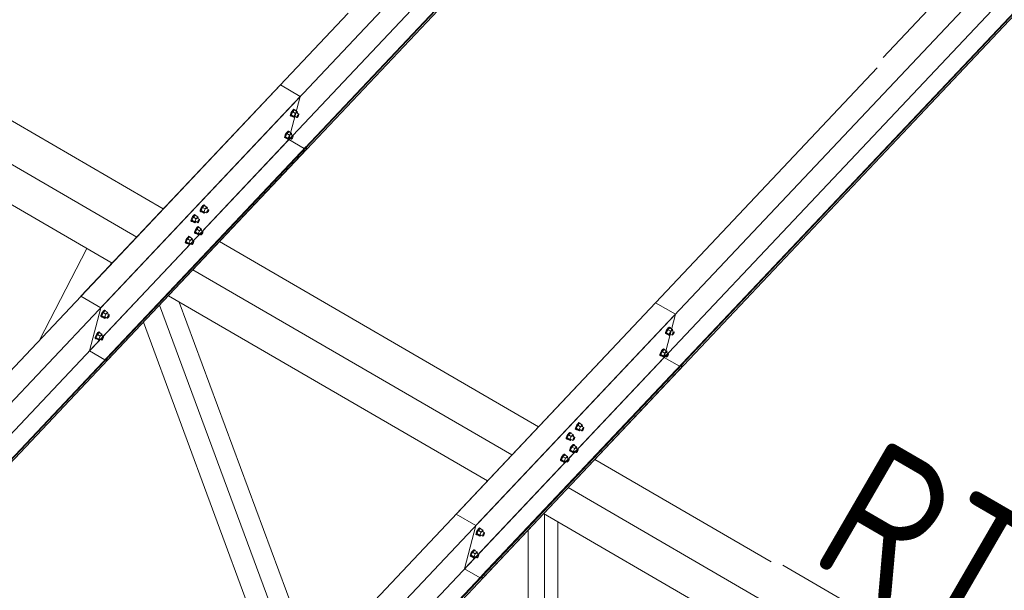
# Model space of a CAD drawing. Header units: millimetres. Extents: x -681 to 506, y -45 to 794.
# Tile 214 of 256: x -113 to -79, y 681 to 701. Entities that reach past the tile are written whole.
import ezdxf

# ---------------------------------------------------------------- set-up
doc = ezdxf.new("R2010")
doc.units = ezdxf.units.MM
doc.header["$LTSCALE"] = 0.6
doc.linetypes.add('XKITLINE00', pattern=[0])
for name, color, linetype, lineweight in [('Bolt', 7, 'Continuous', 0), ('Part', 2, 'Continuous', 0), ('PartMark', 3, 'Continuous', 0)]:
    doc.layers.add(name, color=color, linetype=linetype, lineweight=lineweight)
doc.styles.add('ISOCPEUR', font='ISOCPEUR.TTF')

msp = doc.modelspace()

# ---------------------------------------------------------------- linework, layer by layer
at = {"layer": 'Bolt', "color": 3, "linetype": 'XKITLINE00', "lineweight": 0}
for p, q in [((-103.466, 697.41), (-103.5, 697.35)), ((-103.441, 697.393), (-103.491, 697.288)), ((-103.476, 697.337), (-103.442, 697.397)), ((-103.428, 697.459), (-103.466, 697.41)), ((-103.442, 697.397), (-103.405, 697.446)), ((-103.378, 697.46), (-103.441, 697.393)), ((-103.348, 697.339), (-103.441, 697.393)), ((-103.396, 697.484), (-103.428, 697.459)), ((-103.405, 697.446), (-103.373, 697.47)), ((-103.38, 697.477), (-103.396, 697.484)), ((-103.38, 697.477), (-103.356, 697.464)), ((-103.378, 697.46), (-103.285, 697.406)), ((-103.373, 697.47), (-103.356, 697.464)), ((-103.356, 697.464), (-103.358, 697.449)), ((-103.285, 697.406), (-103.348, 697.339)), ((-103.272, 697.368), (-103.285, 697.406)), ((-103.523, 697.26), (-103.521, 697.295)), ((-103.523, 697.26), (-103.5, 697.246)), ((-103.5, 697.35), (-103.521, 697.295)), ((-103.5, 697.246), (-103.497, 697.282)), ((-103.483, 697.24), (-103.5, 697.246)), ((-103.497, 697.282), (-103.476, 697.337)), ((-103.399, 697.234), (-103.491, 697.288)), ((-103.491, 697.288), (-103.479, 697.25)), ((-103.474, 697.247), (-103.483, 697.24)), ((-103.479, 697.25), (-103.386, 697.196)), ((-103.399, 697.234), (-103.348, 697.339)), ((-103.399, 697.234), (-103.386, 697.196)), ((-103.386, 697.196), (-103.35, 697.234)), ((-103.371, 697.247), (-103.297, 697.204)), ((-103.299, 697.356), (-103.225, 697.312)), ((-103.297, 697.204), (-103.296, 697.221)), ((-103.289, 697.2), (-103.297, 697.204)), ((-103.296, 697.221), (-103.285, 697.249)), ((-103.273, 697.213), (-103.289, 697.2)), ((-103.285, 697.249), (-103.268, 697.279)), ((-103.283, 697.346), (-103.272, 697.368)), ((-103.254, 697.237), (-103.273, 697.213)), ((-103.268, 697.279), (-103.249, 697.303)), ((-103.237, 697.267), (-103.254, 697.237)), ((-103.249, 697.303), (-103.233, 697.316)), ((-103.226, 697.295), (-103.237, 697.267)), ((-103.233, 697.316), (-103.225, 697.312)), ((-103.225, 697.312), (-103.226, 697.295)), ((-103.625, 696.704), (-103.663, 696.655)), ((-103.575, 696.705), (-103.639, 696.638)), ((-103.594, 696.728), (-103.625, 696.704)), ((-103.602, 696.69), (-103.571, 696.715)), ((-103.577, 696.722), (-103.594, 696.728)), ((-103.577, 696.722), (-103.554, 696.708)), ((-103.575, 696.705), (-103.482, 696.651)), ((-103.571, 696.715), (-103.554, 696.708)), ((-103.554, 696.708), (-103.555, 696.693)), ((-103.721, 696.504), (-103.718, 696.54)), ((-103.721, 696.504), (-103.697, 696.491)), ((-103.697, 696.595), (-103.718, 696.54)), ((-103.663, 696.655), (-103.697, 696.595)), ((-103.697, 696.491), (-103.695, 696.526)), ((-103.681, 696.484), (-103.697, 696.491)), ((-103.695, 696.526), (-103.674, 696.581)), ((-103.639, 696.638), (-103.689, 696.533)), ((-103.596, 696.479), (-103.689, 696.533)), ((-103.689, 696.533), (-103.676, 696.494)), ((-103.672, 696.492), (-103.681, 696.484)), ((-103.676, 696.494), (-103.583, 696.44)), ((-103.674, 696.581), (-103.64, 696.641)), ((-103.64, 696.641), (-103.602, 696.69)), ((-103.546, 696.584), (-103.639, 696.638)), ((-103.596, 696.479), (-103.546, 696.584)), ((-103.596, 696.479), (-103.583, 696.44)), ((-103.583, 696.44), (-103.547, 696.479)), ((-103.569, 696.491), (-103.494, 696.448)), ((-103.482, 696.651), (-103.546, 696.584)), ((-103.497, 696.6), (-103.423, 696.557)), ((-103.494, 696.448), (-103.493, 696.466)), ((-103.486, 696.445), (-103.494, 696.448)), ((-103.493, 696.466), (-103.482, 696.493)), ((-103.47, 696.457), (-103.486, 696.445)), ((-103.47, 696.613), (-103.482, 696.651)), ((-103.482, 696.493), (-103.465, 696.523)), ((-103.48, 696.59), (-103.47, 696.613)), ((-103.451, 696.482), (-103.47, 696.457)), ((-103.465, 696.523), (-103.447, 696.548)), ((-103.434, 696.512), (-103.451, 696.482)), ((-103.447, 696.548), (-103.431, 696.56)), ((-103.424, 696.539), (-103.434, 696.512)), ((-103.431, 696.56), (-103.423, 696.557)), ((-103.423, 696.557), (-103.424, 696.539)), ((-106.65, 693.947), (-106.648, 693.983)), ((-106.627, 694.038), (-106.648, 693.983)), ((-106.593, 694.098), (-106.627, 694.038)), ((-106.624, 693.969), (-106.603, 694.025)), ((-106.568, 694.081), (-106.619, 693.976)), ((-106.526, 693.922), (-106.619, 693.976)), ((-106.619, 693.976), (-106.606, 693.937)), ((-106.603, 694.025), (-106.569, 694.085)), ((-106.555, 694.147), (-106.593, 694.098)), ((-106.569, 694.085), (-106.532, 694.133)), ((-106.505, 694.148), (-106.568, 694.081)), ((-106.475, 694.027), (-106.568, 694.081)), ((-106.523, 694.171), (-106.555, 694.147)), ((-106.532, 694.133), (-106.5, 694.158)), ((-106.526, 693.922), (-106.475, 694.027)), ((-106.507, 694.165), (-106.523, 694.171)), ((-106.507, 694.165), (-106.484, 694.151)), ((-106.505, 694.148), (-106.412, 694.094)), ((-106.5, 694.158), (-106.484, 694.151)), ((-106.484, 694.151), (-106.485, 694.136)), ((-106.412, 694.094), (-106.475, 694.027)), ((-106.426, 694.043), (-106.352, 694)), ((-106.399, 694.056), (-106.412, 694.094)), ((-106.41, 694.033), (-106.399, 694.056)), ((-106.395, 693.967), (-106.376, 693.991)), ((-106.376, 693.991), (-106.36, 694.003)), ((-106.353, 693.982), (-106.364, 693.955)), ((-106.36, 694.003), (-106.352, 694)), ((-106.352, 694), (-106.353, 693.982)), ((-106.967, 693.612), (-106.965, 693.647)), ((-106.944, 693.702), (-106.965, 693.647)), ((-106.91, 693.762), (-106.944, 693.702)), ((-106.944, 693.598), (-106.941, 693.634)), ((-106.941, 693.634), (-106.92, 693.689)), ((-106.885, 693.745), (-106.936, 693.64)), ((-106.843, 693.586), (-106.936, 693.64)), ((-106.936, 693.64), (-106.923, 693.602)), ((-106.92, 693.689), (-106.886, 693.749)), ((-106.872, 693.811), (-106.91, 693.762)), ((-106.886, 693.749), (-106.849, 693.798)), ((-106.822, 693.812), (-106.885, 693.745)), ((-106.792, 693.691), (-106.885, 693.745)), ((-106.84, 693.835), (-106.872, 693.811)), ((-106.849, 693.798), (-106.817, 693.822)), ((-106.843, 693.586), (-106.792, 693.691)), ((-106.824, 693.829), (-106.84, 693.835)), ((-106.824, 693.829), (-106.801, 693.816)), ((-106.822, 693.812), (-106.729, 693.758)), ((-106.817, 693.822), (-106.801, 693.816)), ((-106.801, 693.816), (-106.802, 693.8)), ((-106.729, 693.758), (-106.792, 693.691)), ((-106.744, 693.707), (-106.669, 693.664)), ((-106.716, 693.72), (-106.729, 693.758)), ((-106.729, 693.601), (-106.712, 693.631)), ((-106.727, 693.698), (-106.716, 693.72)), ((-106.712, 693.631), (-106.693, 693.655)), ((-106.693, 693.655), (-106.677, 693.667)), ((-106.67, 693.646), (-106.681, 693.619)), ((-106.677, 693.667), (-106.669, 693.664)), ((-106.669, 693.664), (-106.67, 693.646)), ((-106.65, 693.947), (-106.627, 693.934)), ((-106.627, 693.934), (-106.624, 693.969)), ((-106.61, 693.928), (-106.627, 693.934)), ((-106.601, 693.935), (-106.61, 693.928)), ((-106.606, 693.937), (-106.513, 693.883)), ((-106.526, 693.922), (-106.513, 693.883)), ((-106.513, 693.883), (-106.477, 693.922)), ((-106.498, 693.934), (-106.424, 693.891)), ((-106.424, 693.891), (-106.423, 693.909)), ((-106.416, 693.888), (-106.424, 693.891)), ((-106.423, 693.909), (-106.412, 693.937)), ((-106.4, 693.9), (-106.416, 693.888)), ((-106.412, 693.937), (-106.395, 693.967)), ((-106.381, 693.925), (-106.4, 693.9)), ((-106.364, 693.955), (-106.381, 693.925)), ((-106.967, 693.612), (-106.944, 693.598)), ((-106.927, 693.592), (-106.944, 693.598)), ((-106.918, 693.599), (-106.927, 693.592)), ((-106.923, 693.602), (-106.83, 693.548)), ((-106.843, 693.586), (-106.83, 693.548)), ((-106.83, 693.548), (-106.794, 693.586)), ((-106.79, 693.343), (-106.824, 693.283)), ((-106.766, 693.325), (-106.816, 693.22)), ((-106.815, 693.599), (-106.741, 693.555)), ((-106.801, 693.269), (-106.767, 693.329)), ((-106.752, 693.391), (-106.79, 693.343)), ((-106.767, 693.329), (-106.729, 693.378)), ((-106.702, 693.392), (-106.766, 693.325)), ((-106.673, 693.272), (-106.766, 693.325)), ((-106.721, 693.416), (-106.752, 693.391)), ((-106.741, 693.555), (-106.74, 693.573)), ((-106.733, 693.552), (-106.741, 693.555)), ((-106.74, 693.573), (-106.729, 693.601)), ((-106.717, 693.564), (-106.733, 693.552)), ((-106.729, 693.378), (-106.698, 693.402)), ((-106.704, 693.409), (-106.721, 693.416)), ((-106.698, 693.589), (-106.717, 693.564)), ((-106.704, 693.409), (-106.681, 693.396)), ((-106.702, 693.392), (-106.609, 693.338)), ((-106.681, 693.619), (-106.698, 693.589)), ((-106.698, 693.402), (-106.681, 693.396)), ((-106.681, 693.396), (-106.682, 693.381)), ((-106.609, 693.338), (-106.673, 693.272)), ((-106.597, 693.3), (-106.609, 693.338)), ((-106.607, 693.278), (-106.597, 693.3)), ((-107.107, 693.007), (-107.141, 692.947)), ((-107.083, 692.99), (-107.133, 692.884)), ((-107.118, 692.933), (-107.084, 692.993)), ((-107.069, 693.055), (-107.107, 693.007)), ((-107.084, 692.993), (-107.046, 693.042)), ((-107.019, 693.057), (-107.083, 692.99)), ((-106.99, 692.936), (-107.083, 692.99)), ((-107.038, 693.08), (-107.069, 693.055)), ((-107.046, 693.042), (-107.015, 693.066)), ((-107.021, 693.074), (-107.038, 693.08)), ((-107.021, 693.074), (-106.998, 693.06)), ((-107.019, 693.057), (-106.926, 693.003)), ((-107.015, 693.066), (-106.998, 693.06)), ((-106.998, 693.06), (-106.999, 693.045)), ((-106.926, 693.003), (-106.99, 692.936)), ((-106.941, 692.952), (-106.867, 692.909)), ((-106.914, 692.964), (-106.926, 693.003)), ((-106.924, 692.942), (-106.914, 692.964)), ((-106.848, 693.192), (-106.845, 693.227)), ((-106.848, 693.192), (-106.825, 693.178)), ((-106.824, 693.283), (-106.845, 693.227)), ((-106.825, 693.178), (-106.822, 693.214)), ((-106.808, 693.172), (-106.825, 693.178)), ((-106.822, 693.214), (-106.801, 693.269)), ((-106.723, 693.166), (-106.816, 693.22)), ((-106.816, 693.22), (-106.803, 693.182)), ((-106.799, 693.179), (-106.808, 693.172)), ((-106.803, 693.182), (-106.71, 693.128)), ((-106.723, 693.166), (-106.673, 693.272)), ((-106.723, 693.166), (-106.71, 693.128)), ((-106.71, 693.128), (-106.674, 693.166)), ((-106.696, 693.179), (-106.621, 693.136)), ((-106.624, 693.288), (-106.55, 693.244)), ((-106.621, 693.136), (-106.62, 693.153)), ((-106.613, 693.132), (-106.621, 693.136)), ((-106.62, 693.153), (-106.61, 693.181)), ((-106.597, 693.145), (-106.613, 693.132)), ((-106.61, 693.181), (-106.593, 693.211)), ((-106.578, 693.169), (-106.597, 693.145)), ((-106.593, 693.211), (-106.574, 693.235)), ((-106.561, 693.199), (-106.578, 693.169)), ((-106.574, 693.235), (-106.558, 693.248)), ((-106.551, 693.227), (-106.561, 693.199)), ((-106.558, 693.248), (-106.55, 693.244)), ((-106.55, 693.244), (-106.551, 693.227)), ((-107.165, 692.856), (-107.162, 692.892)), ((-107.165, 692.856), (-107.142, 692.843)), ((-107.141, 692.947), (-107.162, 692.892)), ((-107.142, 692.843), (-107.139, 692.878)), ((-107.125, 692.836), (-107.142, 692.843)), ((-107.139, 692.878), (-107.118, 692.933)), ((-107.04, 692.83), (-107.133, 692.884)), ((-107.133, 692.884), (-107.12, 692.846)), ((-107.116, 692.843), (-107.125, 692.836)), ((-107.12, 692.846), (-107.027, 692.792)), ((-107.04, 692.83), (-106.99, 692.936)), ((-107.04, 692.83), (-107.027, 692.792)), ((-107.027, 692.792), (-106.991, 692.83)), ((-107.013, 692.843), (-106.938, 692.8)), ((-106.938, 692.8), (-106.937, 692.818)), ((-106.93, 692.797), (-106.938, 692.8)), ((-106.937, 692.818), (-106.927, 692.845)), ((-106.914, 692.809), (-106.93, 692.797)), ((-106.927, 692.845), (-106.91, 692.875)), ((-106.896, 692.833), (-106.914, 692.809)), ((-106.91, 692.875), (-106.891, 692.9)), ((-106.879, 692.863), (-106.896, 692.833)), ((-106.891, 692.9), (-106.875, 692.912)), ((-106.868, 692.891), (-106.879, 692.863)), ((-106.875, 692.912), (-106.867, 692.909)), ((-106.867, 692.909), (-106.868, 692.891)), ((-110.094, 690.299), (-110.092, 690.335)), ((-110.094, 690.299), (-110.071, 690.286)), ((-110.071, 690.39), (-110.092, 690.335)), ((-110.037, 690.45), (-110.071, 690.39)), ((-110.071, 690.286), (-110.069, 690.321)), ((-110.054, 690.279), (-110.071, 690.286)), ((-110.069, 690.321), (-110.047, 690.376)), ((-110.012, 690.433), (-110.063, 690.327)), ((-109.97, 690.274), (-110.063, 690.327)), ((-110.063, 690.327), (-110.05, 690.289)), ((-110.045, 690.287), (-110.054, 690.279)), ((-110.05, 690.289), (-109.957, 690.235)), ((-110.047, 690.376), (-110.013, 690.436)), ((-109.999, 690.499), (-110.037, 690.45)), ((-110.013, 690.436), (-109.976, 690.485)), ((-109.949, 690.5), (-110.012, 690.433)), ((-109.919, 690.379), (-110.012, 690.433)), ((-109.967, 690.523), (-109.999, 690.499)), ((-109.976, 690.485), (-109.944, 690.51)), ((-109.97, 690.274), (-109.919, 690.379)), ((-109.97, 690.274), (-109.957, 690.235)), ((-109.951, 690.517), (-109.967, 690.523)), ((-109.957, 690.235), (-109.921, 690.274)), ((-109.951, 690.517), (-109.928, 690.503)), ((-109.949, 690.5), (-109.856, 690.446)), ((-109.944, 690.51), (-109.928, 690.503)), ((-109.942, 690.286), (-109.868, 690.243)), ((-109.928, 690.503), (-109.929, 690.488)), ((-109.856, 690.446), (-109.919, 690.379)), ((-109.871, 690.395), (-109.796, 690.352)), ((-109.868, 690.243), (-109.867, 690.261)), ((-109.86, 690.24), (-109.868, 690.243)), ((-109.867, 690.261), (-109.856, 690.288)), ((-109.844, 690.252), (-109.86, 690.24)), ((-109.843, 690.407), (-109.856, 690.446)), ((-109.856, 690.288), (-109.839, 690.318)), ((-109.854, 690.385), (-109.843, 690.407)), ((-109.825, 690.276), (-109.844, 690.252)), ((-109.839, 690.318), (-109.82, 690.343)), ((-109.808, 690.306), (-109.825, 690.276)), ((-109.82, 690.343), (-109.805, 690.355)), ((-109.798, 690.334), (-109.808, 690.306)), ((-109.805, 690.355), (-109.796, 690.352)), ((-109.796, 690.352), (-109.798, 690.334)), ((-90.42, 689.908), (-90.457, 689.859)), ((-90.434, 689.846), (-90.396, 689.894)), ((-90.37, 689.909), (-90.433, 689.842)), ((-90.388, 689.932), (-90.42, 689.908)), ((-90.396, 689.894), (-90.365, 689.919)), ((-90.372, 689.926), (-90.388, 689.932)), ((-90.372, 689.926), (-90.348, 689.913)), ((-90.37, 689.909), (-90.277, 689.855)), ((-90.365, 689.919), (-90.348, 689.913)), ((-90.348, 689.913), (-90.35, 689.897)), ((-110.292, 689.544), (-110.289, 689.579)), ((-110.292, 689.544), (-110.269, 689.53)), ((-110.268, 689.634), (-110.289, 689.579)), ((-110.269, 689.53), (-110.266, 689.566)), ((-110.234, 689.694), (-110.268, 689.634)), ((-110.266, 689.566), (-110.245, 689.621)), ((-110.21, 689.677), (-110.26, 689.572)), ((-110.167, 689.518), (-110.26, 689.572)), ((-110.26, 689.572), (-110.247, 689.534)), ((-110.245, 689.621), (-110.211, 689.681)), ((-110.196, 689.743), (-110.234, 689.694)), ((-110.211, 689.681), (-110.173, 689.73)), ((-110.146, 689.744), (-110.21, 689.677)), ((-110.117, 689.623), (-110.21, 689.677)), ((-110.165, 689.768), (-110.196, 689.743)), ((-110.173, 689.73), (-110.142, 689.754)), ((-110.167, 689.518), (-110.117, 689.623)), ((-110.148, 689.761), (-110.165, 689.768)), ((-110.148, 689.761), (-110.125, 689.748)), ((-110.146, 689.744), (-110.054, 689.69)), ((-110.142, 689.754), (-110.125, 689.748)), ((-110.125, 689.748), (-110.126, 689.732)), ((-110.054, 689.69), (-110.117, 689.623)), ((-110.068, 689.639), (-109.994, 689.596)), ((-110.041, 689.652), (-110.054, 689.69)), ((-110.054, 689.533), (-110.037, 689.563)), ((-110.051, 689.63), (-110.041, 689.652)), ((-110.037, 689.563), (-110.018, 689.587)), ((-110.006, 689.551), (-110.023, 689.521)), ((-110.018, 689.587), (-110.002, 689.599)), ((-109.995, 689.578), (-110.006, 689.551)), ((-110.002, 689.599), (-109.994, 689.596)), ((-109.994, 689.596), (-109.995, 689.578)), ((-90.515, 689.709), (-90.513, 689.744)), ((-90.515, 689.709), (-90.492, 689.695)), ((-90.491, 689.799), (-90.513, 689.744)), ((-90.492, 689.695), (-90.489, 689.731)), ((-90.475, 689.689), (-90.492, 689.695)), ((-90.457, 689.859), (-90.491, 689.799)), ((-90.489, 689.731), (-90.468, 689.786)), ((-90.433, 689.842), (-90.483, 689.737)), ((-90.39, 689.683), (-90.483, 689.737)), ((-90.483, 689.737), (-90.471, 689.699)), ((-90.466, 689.696), (-90.475, 689.689)), ((-90.471, 689.699), (-90.378, 689.645)), ((-90.468, 689.786), (-90.434, 689.846)), ((-90.34, 689.788), (-90.433, 689.842)), ((-90.39, 689.683), (-90.34, 689.788)), ((-90.39, 689.683), (-90.378, 689.645)), ((-90.378, 689.645), (-90.341, 689.683)), ((-90.363, 689.695), (-90.289, 689.652)), ((-90.277, 689.855), (-90.34, 689.788)), ((-90.291, 689.804), (-90.217, 689.761)), ((-90.289, 689.652), (-90.288, 689.67)), ((-90.28, 689.649), (-90.289, 689.652)), ((-90.288, 689.67), (-90.277, 689.698)), ((-90.265, 689.661), (-90.28, 689.649)), ((-90.264, 689.817), (-90.277, 689.855)), ((-90.277, 689.698), (-90.26, 689.728)), ((-90.275, 689.795), (-90.264, 689.817)), ((-90.246, 689.686), (-90.265, 689.661)), ((-90.26, 689.728), (-90.241, 689.752)), ((-90.229, 689.716), (-90.246, 689.686)), ((-90.241, 689.752), (-90.225, 689.764)), ((-90.218, 689.743), (-90.229, 689.716)), ((-90.225, 689.764), (-90.217, 689.761)), ((-90.217, 689.761), (-90.218, 689.743)), ((-110.252, 689.524), (-110.269, 689.53)), ((-110.243, 689.531), (-110.252, 689.524)), ((-110.247, 689.534), (-110.154, 689.48)), ((-110.167, 689.518), (-110.154, 689.48)), ((-110.154, 689.48), (-110.118, 689.518)), ((-110.14, 689.531), (-110.065, 689.487)), ((-110.065, 689.487), (-110.064, 689.505)), ((-110.057, 689.484), (-110.065, 689.487)), ((-110.064, 689.505), (-110.054, 689.533)), ((-110.041, 689.496), (-110.057, 689.484)), ((-110.023, 689.521), (-110.041, 689.496)), ((-90.713, 688.953), (-90.71, 688.988)), ((-90.713, 688.953), (-90.689, 688.939)), ((-90.689, 689.044), (-90.71, 688.988)), ((-90.655, 689.104), (-90.689, 689.044)), ((-90.689, 688.939), (-90.687, 688.975)), ((-90.673, 688.933), (-90.689, 688.939)), ((-90.687, 688.975), (-90.666, 689.03)), ((-90.631, 689.087), (-90.681, 688.981)), ((-90.588, 688.927), (-90.681, 688.981)), ((-90.681, 688.981), (-90.668, 688.943)), ((-90.663, 688.94), (-90.673, 688.933)), ((-90.668, 688.943), (-90.575, 688.889)), ((-90.666, 689.03), (-90.632, 689.09)), ((-90.617, 689.152), (-90.655, 689.104)), ((-90.632, 689.09), (-90.594, 689.139)), ((-90.567, 689.154), (-90.631, 689.087)), ((-90.538, 689.033), (-90.631, 689.087)), ((-90.586, 689.177), (-90.617, 689.152)), ((-90.594, 689.139), (-90.563, 689.163)), ((-90.588, 688.927), (-90.538, 689.033)), ((-90.588, 688.927), (-90.575, 688.889)), ((-90.569, 689.171), (-90.586, 689.177)), ((-90.575, 688.889), (-90.539, 688.927)), ((-90.569, 689.171), (-90.546, 689.157)), ((-90.567, 689.154), (-90.474, 689.1)), ((-90.563, 689.163), (-90.546, 689.157)), ((-90.561, 688.94), (-90.486, 688.897)), ((-90.546, 689.157), (-90.547, 689.142)), ((-90.474, 689.1), (-90.538, 689.033)), ((-90.489, 689.049), (-90.415, 689.006)), ((-90.486, 688.897), (-90.485, 688.915)), ((-90.478, 688.894), (-90.486, 688.897)), ((-90.485, 688.915), (-90.474, 688.942)), ((-90.462, 688.906), (-90.478, 688.894)), ((-90.462, 689.061), (-90.474, 689.1)), ((-90.474, 688.942), (-90.457, 688.972)), ((-90.472, 689.039), (-90.462, 689.061)), ((-90.443, 688.93), (-90.462, 688.906)), ((-90.457, 688.972), (-90.439, 688.997)), ((-90.426, 688.96), (-90.443, 688.93)), ((-90.439, 688.997), (-90.423, 689.009)), ((-90.416, 688.988), (-90.426, 688.96)), ((-90.423, 689.009), (-90.415, 689.006)), ((-90.415, 689.006), (-90.416, 688.988)), ((-93.618, 686.487), (-93.64, 686.432)), ((-93.585, 686.547), (-93.618, 686.487)), ((-93.616, 686.418), (-93.595, 686.473)), ((-93.56, 686.53), (-93.61, 686.424)), ((-93.595, 686.473), (-93.561, 686.533)), ((-93.547, 686.596), (-93.585, 686.547)), ((-93.561, 686.533), (-93.524, 686.582)), ((-93.497, 686.597), (-93.56, 686.53)), ((-93.467, 686.476), (-93.56, 686.53)), ((-93.515, 686.62), (-93.547, 686.596)), ((-93.524, 686.582), (-93.492, 686.607)), ((-93.518, 686.37), (-93.467, 686.476)), ((-93.499, 686.614), (-93.515, 686.62)), ((-93.499, 686.614), (-93.475, 686.6)), ((-93.497, 686.597), (-93.404, 686.543)), ((-93.492, 686.607), (-93.475, 686.6)), ((-93.475, 686.6), (-93.477, 686.585)), ((-93.404, 686.543), (-93.467, 686.476)), ((-93.418, 686.492), (-93.344, 686.449)), ((-93.391, 686.504), (-93.404, 686.543)), ((-93.402, 686.482), (-93.391, 686.504)), ((-93.936, 686.151), (-93.957, 686.096)), ((-93.902, 686.211), (-93.936, 686.151)), ((-93.933, 686.082), (-93.912, 686.137)), ((-93.877, 686.194), (-93.927, 686.089)), ((-93.912, 686.137), (-93.878, 686.197)), ((-93.864, 686.26), (-93.902, 686.211)), ((-93.878, 686.197), (-93.841, 686.246)), ((-93.814, 686.261), (-93.877, 686.194)), ((-93.784, 686.14), (-93.877, 686.194)), ((-93.832, 686.284), (-93.864, 686.26)), ((-93.841, 686.246), (-93.809, 686.271)), ((-93.835, 686.035), (-93.784, 686.14)), ((-93.816, 686.278), (-93.832, 686.284)), ((-93.816, 686.278), (-93.792, 686.264)), ((-93.814, 686.261), (-93.721, 686.207)), ((-93.809, 686.271), (-93.792, 686.264)), ((-93.792, 686.264), (-93.794, 686.249)), ((-93.721, 686.207), (-93.784, 686.14)), ((-93.735, 686.156), (-93.661, 686.113)), ((-93.708, 686.169), (-93.721, 686.207)), ((-93.719, 686.146), (-93.708, 686.169)), ((-93.642, 686.396), (-93.64, 686.432)), ((-93.642, 686.396), (-93.619, 686.383)), ((-93.619, 686.383), (-93.616, 686.418)), ((-93.602, 686.376), (-93.619, 686.383)), ((-93.518, 686.37), (-93.61, 686.424)), ((-93.61, 686.424), (-93.598, 686.386)), ((-93.593, 686.383), (-93.602, 686.376)), ((-93.598, 686.386), (-93.505, 686.332)), ((-93.518, 686.37), (-93.505, 686.332)), ((-93.505, 686.332), (-93.469, 686.37)), ((-93.49, 686.383), (-93.416, 686.34)), ((-93.416, 686.34), (-93.415, 686.358)), ((-93.408, 686.337), (-93.416, 686.34)), ((-93.415, 686.358), (-93.404, 686.385)), ((-93.392, 686.349), (-93.408, 686.337)), ((-93.404, 686.385), (-93.387, 686.415)), ((-93.373, 686.373), (-93.392, 686.349)), ((-93.387, 686.415), (-93.368, 686.44)), ((-93.356, 686.403), (-93.373, 686.373)), ((-93.368, 686.44), (-93.352, 686.452)), ((-93.345, 686.431), (-93.356, 686.403)), ((-93.352, 686.452), (-93.344, 686.449)), ((-93.344, 686.449), (-93.345, 686.431)), ((-93.959, 686.06), (-93.957, 686.096)), ((-93.959, 686.06), (-93.936, 686.047)), ((-93.936, 686.047), (-93.933, 686.082)), ((-93.919, 686.04), (-93.936, 686.047)), ((-93.835, 686.035), (-93.927, 686.089)), ((-93.927, 686.089), (-93.915, 686.05)), ((-93.91, 686.048), (-93.919, 686.04)), ((-93.915, 686.05), (-93.822, 685.996)), ((-93.835, 686.035), (-93.822, 685.996)), ((-93.822, 685.996), (-93.786, 686.035)), ((-93.782, 685.791), (-93.816, 685.731)), ((-93.807, 686.047), (-93.733, 686.004)), ((-93.744, 685.84), (-93.782, 685.791)), ((-93.759, 685.778), (-93.721, 685.827)), ((-93.694, 685.841), (-93.758, 685.774)), ((-93.713, 685.864), (-93.744, 685.84)), ((-93.733, 686.004), (-93.732, 686.022)), ((-93.725, 686.001), (-93.733, 686.004)), ((-93.732, 686.022), (-93.721, 686.049)), ((-93.709, 686.013), (-93.725, 686.001)), ((-93.721, 686.049), (-93.704, 686.079)), ((-93.721, 685.827), (-93.69, 685.851)), ((-93.696, 685.858), (-93.713, 685.864)), ((-93.69, 686.038), (-93.709, 686.013)), ((-93.704, 686.079), (-93.685, 686.104)), ((-93.696, 685.858), (-93.673, 685.845)), ((-93.694, 685.841), (-93.601, 685.787)), ((-93.673, 686.068), (-93.69, 686.038)), ((-93.69, 685.851), (-93.673, 685.845)), ((-93.685, 686.104), (-93.669, 686.116)), ((-93.673, 685.845), (-93.674, 685.829)), ((-93.662, 686.095), (-93.673, 686.068)), ((-93.669, 686.116), (-93.661, 686.113)), ((-93.601, 685.787), (-93.665, 685.72)), ((-93.661, 686.113), (-93.662, 686.095)), ((-93.589, 685.749), (-93.601, 685.787)), ((-94.099, 685.455), (-94.133, 685.395)), ((-94.075, 685.438), (-94.125, 685.333)), ((-94.11, 685.382), (-94.076, 685.442)), ((-94.061, 685.504), (-94.099, 685.455)), ((-94.076, 685.442), (-94.038, 685.491)), ((-94.011, 685.505), (-94.075, 685.438)), ((-93.982, 685.384), (-94.075, 685.438)), ((-94.03, 685.529), (-94.061, 685.504)), ((-94.038, 685.491), (-94.007, 685.515)), ((-94.013, 685.522), (-94.03, 685.529)), ((-94.013, 685.522), (-93.99, 685.509)), ((-94.011, 685.505), (-93.918, 685.451)), ((-94.007, 685.515), (-93.99, 685.509)), ((-93.99, 685.509), (-93.991, 685.494)), ((-93.918, 685.451), (-93.982, 685.384)), ((-93.906, 685.413), (-93.918, 685.451)), ((-93.84, 685.641), (-93.837, 685.676)), ((-93.84, 685.641), (-93.816, 685.627)), ((-93.816, 685.731), (-93.837, 685.676)), ((-93.816, 685.627), (-93.814, 685.663)), ((-93.8, 685.621), (-93.816, 685.627)), ((-93.814, 685.663), (-93.793, 685.718)), ((-93.758, 685.774), (-93.808, 685.669)), ((-93.715, 685.615), (-93.808, 685.669)), ((-93.808, 685.669), (-93.795, 685.631)), ((-93.791, 685.628), (-93.8, 685.621)), ((-93.795, 685.631), (-93.702, 685.577)), ((-93.793, 685.718), (-93.759, 685.778)), ((-93.665, 685.72), (-93.758, 685.774)), ((-93.715, 685.615), (-93.665, 685.72)), ((-93.715, 685.615), (-93.702, 685.577)), ((-93.702, 685.577), (-93.666, 685.615)), ((-93.688, 685.628), (-93.613, 685.584)), ((-93.616, 685.736), (-93.542, 685.693)), ((-93.613, 685.584), (-93.612, 685.602)), ((-93.605, 685.581), (-93.613, 685.584)), ((-93.612, 685.602), (-93.601, 685.63)), ((-93.589, 685.593), (-93.605, 685.581)), ((-93.601, 685.63), (-93.584, 685.66)), ((-93.599, 685.727), (-93.589, 685.749)), ((-93.57, 685.618), (-93.589, 685.593)), ((-93.584, 685.66), (-93.566, 685.684)), ((-93.553, 685.648), (-93.57, 685.618)), ((-93.566, 685.684), (-93.55, 685.696)), ((-93.543, 685.675), (-93.553, 685.648)), ((-93.55, 685.696), (-93.542, 685.693)), ((-93.542, 685.693), (-93.543, 685.675)), ((-94.157, 685.305), (-94.154, 685.34)), ((-94.157, 685.305), (-94.133, 685.291)), ((-94.133, 685.395), (-94.154, 685.34)), ((-94.133, 685.291), (-94.131, 685.327)), ((-94.117, 685.285), (-94.133, 685.291)), ((-94.131, 685.327), (-94.11, 685.382)), ((-94.032, 685.279), (-94.125, 685.333)), ((-94.125, 685.333), (-94.112, 685.295)), ((-94.108, 685.292), (-94.117, 685.285)), ((-94.112, 685.295), (-94.019, 685.241)), ((-94.032, 685.279), (-93.982, 685.384)), ((-94.032, 685.279), (-94.019, 685.241)), ((-94.019, 685.241), (-93.983, 685.279)), ((-94.005, 685.292), (-93.93, 685.249)), ((-93.933, 685.4), (-93.859, 685.357)), ((-93.93, 685.249), (-93.929, 685.266)), ((-93.922, 685.245), (-93.93, 685.249)), ((-93.929, 685.266), (-93.919, 685.294)), ((-93.906, 685.258), (-93.922, 685.245)), ((-93.919, 685.294), (-93.902, 685.324)), ((-93.916, 685.391), (-93.906, 685.413)), ((-93.887, 685.282), (-93.906, 685.258)), ((-93.902, 685.324), (-93.883, 685.348)), ((-93.87, 685.312), (-93.887, 685.282)), ((-93.883, 685.348), (-93.867, 685.361)), ((-93.86, 685.34), (-93.87, 685.312)), ((-93.867, 685.361), (-93.859, 685.357)), ((-93.859, 685.357), (-93.86, 685.34)), ((-97.086, 682.748), (-97.084, 682.783)), ((-97.086, 682.748), (-97.063, 682.734)), ((-97.063, 682.838), (-97.084, 682.783)), ((-97.029, 682.898), (-97.063, 682.838)), ((-97.063, 682.734), (-97.06, 682.77)), ((-97.046, 682.728), (-97.063, 682.734)), ((-97.06, 682.77), (-97.039, 682.825)), ((-97.004, 682.881), (-97.055, 682.776)), ((-96.962, 682.722), (-97.055, 682.776)), ((-97.055, 682.776), (-97.042, 682.738)), ((-97.037, 682.735), (-97.046, 682.728)), ((-97.042, 682.738), (-96.949, 682.684)), ((-97.039, 682.825), (-97.005, 682.885)), ((-96.991, 682.947), (-97.029, 682.898)), ((-97.005, 682.885), (-96.968, 682.934)), ((-96.941, 682.948), (-97.004, 682.881)), ((-96.911, 682.827), (-97.004, 682.881)), ((-96.959, 682.972), (-96.991, 682.947)), ((-96.968, 682.934), (-96.936, 682.958)), ((-96.962, 682.722), (-96.911, 682.827)), ((-96.962, 682.722), (-96.949, 682.684)), ((-96.943, 682.965), (-96.959, 682.972)), ((-96.949, 682.684), (-96.913, 682.722)), ((-96.943, 682.965), (-96.92, 682.952)), ((-96.941, 682.948), (-96.848, 682.894)), ((-96.936, 682.958), (-96.92, 682.952)), ((-96.934, 682.735), (-96.86, 682.692)), ((-96.92, 682.952), (-96.921, 682.937)), ((-96.848, 682.894), (-96.911, 682.827)), ((-96.863, 682.844), (-96.788, 682.8)), ((-96.86, 682.692), (-96.859, 682.709)), ((-96.859, 682.709), (-96.848, 682.737)), ((-96.835, 682.856), (-96.848, 682.894)), ((-96.848, 682.737), (-96.831, 682.767)), ((-96.846, 682.834), (-96.835, 682.856)), ((-96.817, 682.725), (-96.836, 682.701)), ((-96.831, 682.767), (-96.812, 682.791)), ((-96.8, 682.755), (-96.817, 682.725)), ((-96.812, 682.791), (-96.796, 682.804)), ((-96.789, 682.783), (-96.8, 682.755)), ((-96.796, 682.804), (-96.788, 682.8)), ((-96.788, 682.8), (-96.789, 682.783)), ((-96.852, 682.688), (-96.86, 682.692)), ((-96.836, 682.701), (-96.852, 682.688)), ((-97.284, 681.992), (-97.281, 682.028)), ((-97.26, 682.083), (-97.281, 682.028)), ((-97.226, 682.143), (-97.26, 682.083)), ((-97.258, 682.014), (-97.237, 682.069)), ((-97.202, 682.126), (-97.252, 682.021)), ((-97.237, 682.069), (-97.203, 682.129)), ((-97.188, 682.192), (-97.226, 682.143)), ((-97.203, 682.129), (-97.165, 682.178)), ((-97.138, 682.193), (-97.202, 682.126)), ((-97.109, 682.072), (-97.202, 682.126)), ((-97.157, 682.216), (-97.188, 682.192)), ((-97.165, 682.178), (-97.134, 682.203)), ((-97.159, 681.967), (-97.109, 682.072)), ((-97.14, 682.21), (-97.157, 682.216)), ((-97.14, 682.21), (-97.117, 682.196)), ((-97.138, 682.193), (-97.045, 682.139)), ((-97.134, 682.203), (-97.117, 682.196)), ((-97.117, 682.196), (-97.118, 682.181)), ((-97.045, 682.139), (-97.109, 682.072)), ((-97.06, 682.088), (-96.986, 682.045)), ((-97.033, 682.101), (-97.045, 682.139)), ((-97.043, 682.078), (-97.033, 682.101)), ((-97.029, 682.011), (-97.01, 682.036)), ((-97.01, 682.036), (-96.994, 682.048)), ((-96.987, 682.027), (-96.998, 682)), ((-96.994, 682.048), (-96.986, 682.045)), ((-96.986, 682.045), (-96.987, 682.027)), ((-97.284, 681.992), (-97.261, 681.979)), ((-97.261, 681.979), (-97.258, 682.014)), ((-97.244, 681.972), (-97.261, 681.979)), ((-97.159, 681.967), (-97.252, 682.021)), ((-97.252, 682.021), (-97.239, 681.982)), ((-97.235, 681.98), (-97.244, 681.972)), ((-97.239, 681.982), (-97.146, 681.928)), ((-97.159, 681.967), (-97.146, 681.928)), ((-97.146, 681.928), (-97.11, 681.967)), ((-97.132, 681.979), (-97.057, 681.936)), ((-97.057, 681.936), (-97.056, 681.954)), ((-97.049, 681.933), (-97.057, 681.936)), ((-97.056, 681.954), (-97.046, 681.981)), ((-97.033, 681.945), (-97.049, 681.933)), ((-97.046, 681.981), (-97.029, 682.011)), ((-97.015, 681.97), (-97.033, 681.945)), ((-96.998, 682), (-97.015, 681.97))]:
    msp.add_line(p, q, dxfattribs=at)
at = {"layer": 'Part', "color": 2, "linetype": 'XKITLINE00', "lineweight": 0}
for p, q in [((-97.089, 683.051), (-60.348, 721.97)), ((-60.416, 720.816), (-97.48, 681.555)), ((-96.889, 681.195), (-59.826, 720.456)), ((-59.815, 720.58), (-96.878, 681.319)), ((-59.796, 720.569), (-96.859, 681.308)), ((-92.008, 708.682), (-110.488, 689.107)), ((-110.097, 690.603), (-93.048, 708.662)), ((-109.897, 688.746), (-91.059, 708.701)), ((-91.167, 708.699), (-109.886, 688.87)), ((-91.138, 708.699), (-109.867, 688.86)), ((-101.518, 700.817), (-110.784, 691.002)), ((-118.986, 700.449), (-107.926, 694.029)), ((-119.908, 699.473), (-108.848, 693.052)), ((-83.176, 698.917), (-97.776, 683.45)), ((-120.757, 698.573), (-109.697, 692.153)), ((-103.867, 698.329), (-119.534, 681.733)), ((-103.867, 698.329), (-103.18, 697.93)), ((-134.793, 664.442), (-103.18, 697.93)), ((-103.18, 697.93), (-103.571, 696.434)), ((-103.571, 696.434), (-134.134, 664.059)), ((-103.038, 696.124), (-103.571, 696.434)), ((-102.969, 696.197), (-133.601, 663.75)), ((-102.95, 696.187), (-133.582, 663.739)), ((-133.532, 663.71), (-102.98, 696.073)), ((-102.98, 696.073), (-102.95, 696.187)), ((-102.95, 696.187), (-102.969, 696.197)), ((-112.224, 689.476), (-110.572, 692.661)), ((-105.978, 692.898), (-94.918, 686.478)), ((-109.778, 692.068), (-109.725, 692.169)), ((-106.9, 691.921), (-95.84, 685.501)), ((-110.784, 691.002), (-110.097, 690.603)), ((-107.749, 691.022), (-96.689, 684.602)), ((-110.097, 690.603), (-110.488, 689.107)), ((-108.054, 690.698), (-103.489, 678.368)), ((-102.971, 678.918), (-107.371, 690.802)), ((-90.859, 690.777), (-106.526, 674.182)), ((-90.859, 690.777), (-90.172, 690.378)), ((-121.785, 656.891), (-90.172, 690.378)), ((-90.172, 690.378), (-90.563, 688.882)), ((-104.286, 678.402), (-108.618, 690.101)), ((-90.563, 688.882), (-121.126, 656.508)), ((-110.488, 689.107), (-109.955, 688.797)), ((-109.867, 688.86), (-109.897, 688.746)), ((-109.886, 688.87), (-109.867, 688.86)), ((-90.03, 688.573), (-90.563, 688.882)), ((-89.961, 688.646), (-120.593, 656.198)), ((-89.942, 688.635), (-120.574, 656.188)), ((-120.524, 656.159), (-89.972, 688.522)), ((-89.972, 688.522), (-89.942, 688.635)), ((-89.942, 688.635), (-89.961, 688.646)), ((-92.969, 685.347), (-86.847, 681.793)), ((-93.892, 684.37), (-82.832, 677.95)), ((-97.776, 683.45), (-97.089, 683.051)), ((-94.741, 683.471), (-83.681, 677.05)), ((-94.707, 667.828), (-94.707, 683.451)), ((-97.089, 683.051), (-97.48, 681.555)), ((-94.246, 667.792), (-94.246, 683.183)), ((-95.277, 668.366), (-95.277, 682.903)), ((-97.48, 681.555), (-96.947, 681.246)), ((-96.859, 681.308), (-96.889, 681.195)), ((-96.878, 681.319), (-96.859, 681.308))]:
    msp.add_line(p, q, dxfattribs=at)
at = {"layer": 'PartMark', "color": 1, "linetype": 'XKITLINE00', "lineweight": 0}
for p, q in [((-82.974, 699.276), (-75.661, 707.023)), ((-86.451, 681.679), (-71.664, 673.094))]:
    msp.add_line(p, q, dxfattribs=at)

# ---------------------------------------------------------------- texts
at = {"layer": 'PartMark', "color": 1, "style": 'ISOCPEUR', "width": 0.85}
msp.add_text('RT/23', height=5, rotation=-30.1376, dxfattribs=at).set_placement((-85.631, 681.896))

doc.saveas('drawing.dxf')
